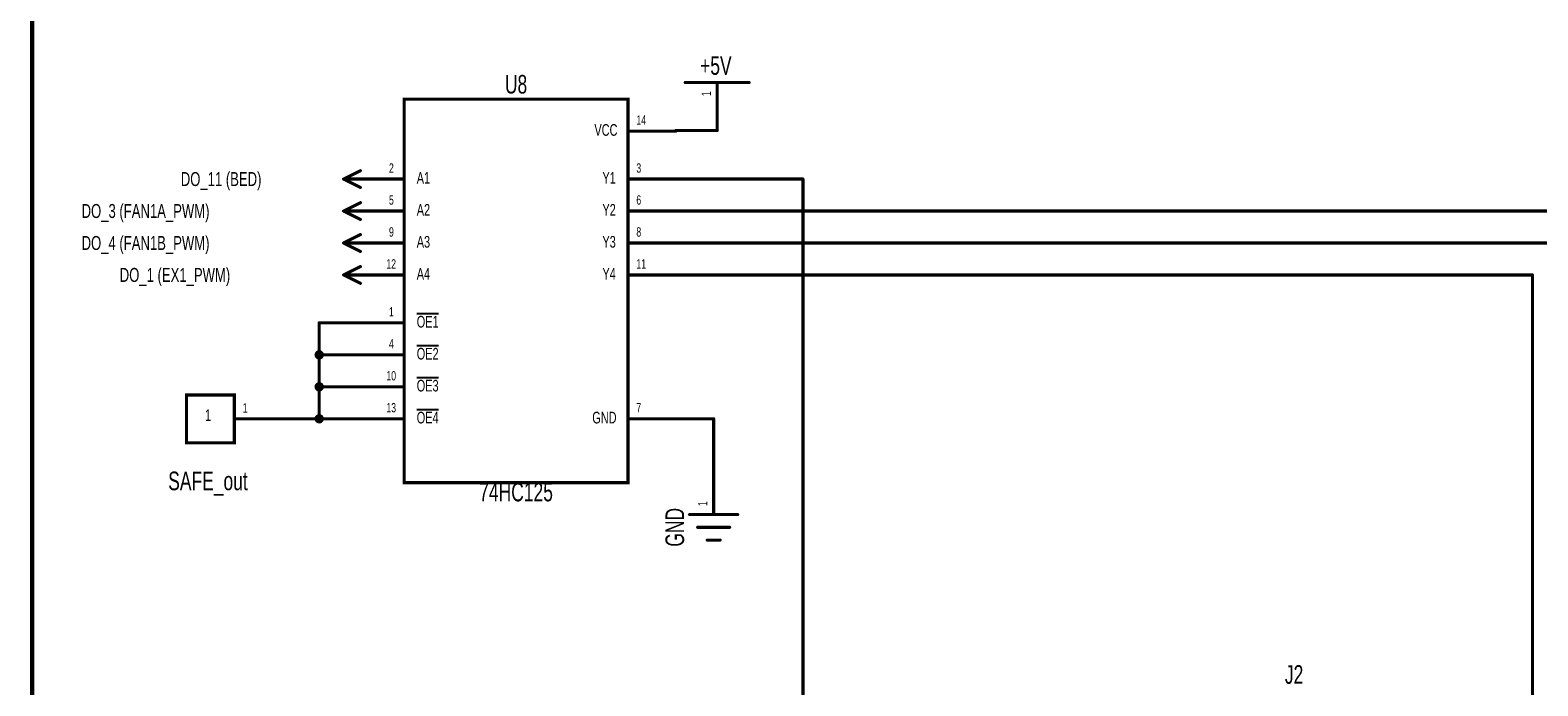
# Model space of a CAD drawing. Extents: x -0.2 to 11.3, y -0.6 to 7.5.
# Tile 2 of 8: x -0.2 to 4.5, y 2.4 to 4.5. Entities that reach past the tile are written whole.
import ezdxf
from ezdxf.enums import TextEntityAlignment as Align

# ---------------------------------------------------------------- set-up
doc = ezdxf.new("R2010")
doc.units = 0
for name, color, linetype in [('Element', 253, 'CONTINUOUS'), ('Net', 50, 'CONTINUOUS'), ('Pin', 50, 'CONTINUOUS'), ('Titles', 253, 'CONTINUOUS')]:
    doc.layers.add(name, color=color, linetype=linetype)

msp = doc.modelspace()

# ---------------------------------------------------------------- linework, layer by layer
at = {"layer": 'Element', "linetype": 'CONTINUOUS', "const_width": 0.0049}
for points in [[(1.8053, 4.3095, 1), (1.8103, 4.3095, 1), (1.8053, 4.3095, 1)], [(2.0053, 4.3095, 1), (2.0103, 4.3095, 1), (2.0053, 4.3095, 1)], [(1.819, 2.9578, 1), (1.824, 2.9578, 1), (1.819, 2.9578, 1)], [(1.969, 2.9578, 1), (1.974, 2.9578, 1), (1.969, 2.9578, 1)], [(1.844, 2.9178, 1), (1.849, 2.9178, 1), (1.844, 2.9178, 1)], [(1.874, 2.8778, 1), (1.879, 2.8778, 1), (1.874, 2.8778, 1)], [(1.914, 2.8778, 1), (1.919, 2.8778, 1), (1.914, 2.8778, 1)], [(1.944, 2.9178, 1), (1.949, 2.9178, 1), (1.944, 2.9178, 1)]]:
    msp.add_lwpolyline(points, format="xyb", dxfattribs=at)
at = {"layer": 'Element', "linetype": 'CONTINUOUS', "const_width": 0.0098}
for points in [[(1.8078, 4.3095), (2.0078, 4.3095)], [(0.9285, 4.2574), (1.6285, 4.2574), (1.6285, 3.0574), (0.9285, 3.0574), (0.9285, 4.2574)], [(0.2474, 3.3319), (0.3973, 3.3319), (0.3973, 3.1819), (0.2474, 3.1819), (0.2474, 3.3319)], [(1.8215, 2.9578), (1.9715, 2.9578)], [(1.8465, 2.9178), (1.9465, 2.9178)], [(1.8765, 2.8778), (1.9165, 2.8778)]]:
    msp.add_lwpolyline(points, dxfattribs=at)
at = {"layer": 'Net', "linetype": 'CONTINUOUS', "const_width": 0.0049}
for points in [[(1.776, 4.1595, 1), (1.7809, 4.1595, 1), (1.776, 4.1595, 1)], [(1.9053, 4.1595, 1), (1.9103, 4.1595, 1), (1.9053, 4.1595, 1)], [(1.776, 4.0074, 1), (1.7809, 4.0074, 1), (1.776, 4.0074, 1)], [(2.1733, 4.0074, 1), (2.1782, 4.0074, 1), (2.1733, 4.0074, 1)], [(2.1733, 4.0074, 1), (2.1782, 4.0074, 1), (2.1733, 4.0074, 1)], [(1.776, 3.9074, 1), (1.7809, 3.9074, 1), (1.776, 3.9074, 1)], [(1.776, 3.8074, 1), (1.7809, 3.8074, 1), (1.776, 3.8074, 1)], [(1.776, 3.7074, 1), (1.7809, 3.7074, 1), (1.776, 3.7074, 1)], [(4.4552, 3.7074, 1), (4.4601, 3.7074, 1), (4.4552, 3.7074, 1)], [(4.4552, 3.7074, 1), (4.4601, 3.7074, 1), (4.4552, 3.7074, 1)], [(0.6603, 3.5574, 1), (0.6652, 3.5574, 1), (0.6603, 3.5574, 1)], [(0.6603, 3.5574, 1), (0.6652, 3.5574, 1), (0.6603, 3.5574, 1)], [(0.776, 3.5574, 1), (0.7809, 3.5574, 1), (0.776, 3.5574, 1)], [(0.6504, 3.4574, 1), (0.6554, 3.4574, 1), (0.6504, 3.4574, 1)], [(0.6603, 3.4574, 1), (0.6652, 3.4574, 1), (0.6603, 3.4574, 1)], [(0.6603, 3.4574, 1), (0.6652, 3.4574, 1), (0.6603, 3.4574, 1)], [(0.6603, 3.4574, 1), (0.6652, 3.4574, 1), (0.6603, 3.4574, 1)], [(0.776, 3.4574, 1), (0.7809, 3.4574, 1), (0.776, 3.4574, 1)], [(0.6504, 3.3574, 1), (0.6554, 3.3574, 1), (0.6504, 3.3574, 1)], [(0.6603, 3.3574, 1), (0.6652, 3.3574, 1), (0.6603, 3.3574, 1)], [(0.776, 3.3574, 1), (0.7809, 3.3574, 1), (0.776, 3.3574, 1)], [(0.5449, 3.2574, 1), (0.5498, 3.2574, 1), (0.5449, 3.2574, 1)], [(0.6504, 3.2574, 1), (0.6554, 3.2574, 1), (0.6504, 3.2574, 1)], [(0.6603, 3.2574, 1), (0.6652, 3.2574, 1), (0.6603, 3.2574, 1)], [(0.6603, 3.2574, 1), (0.6652, 3.2574, 1), (0.6603, 3.2574, 1)], [(0.6603, 3.2574, 1), (0.6652, 3.2574, 1), (0.6603, 3.2574, 1)], [(0.776, 3.2574, 1), (0.7809, 3.2574, 1), (0.776, 3.2574, 1)], [(1.776, 3.2574, 1), (1.7809, 3.2574, 1), (1.776, 3.2574, 1)], [(1.894, 3.2574, 1), (1.899, 3.2574, 1), (1.894, 3.2574, 1)], [(1.894, 3.2574, 1), (1.899, 3.2574, 1), (1.894, 3.2574, 1)], [(1.894, 3.1078, 1), (1.899, 3.1078, 1), (1.894, 3.1078, 1)]]:
    msp.add_lwpolyline(points, format="xyb", dxfattribs=at)
at = {"layer": 'Net', "linetype": 'CONTINUOUS', "const_width": 0.0098}
for points in [[(1.7785, 4.1595), (1.9078, 4.1595)], [(1.7785, 4.0074), (2.1758, 4.0074)], [(2.1758, 4.0074), (2.1758, 2.1087)], [(1.7785, 3.9074), (5.4584, 3.9074)], [(1.7785, 3.8074), (4.6204, 3.8074)], [(1.7785, 3.7074), (4.4576, 3.7074)], [(4.4576, 3.7074), (4.4576, 1.2413)], [(0.6627, 3.4574), (0.6627, 3.5574)], [(0.6627, 3.5574), (0.7785, 3.5574)], [(0.6529, 3.4574), (0.6534, 3.4543), (0.6548, 3.4516), (0.657, 3.4494), (0.6597, 3.448), (0.6627, 3.4475), (0.6658, 3.448), (0.6685, 3.4494), (0.6707, 3.4516), (0.6721, 3.4543), (0.6726, 3.4574), (0.6721, 3.4604), (0.6707, 3.4632), (0.6685, 3.4654), (0.6658, 3.4668), (0.6627, 3.4672), (0.6597, 3.4668), (0.657, 3.4654), (0.6548, 3.4632), (0.6534, 3.4604), (0.6529, 3.4574)], [(0.6627, 3.2574), (0.6627, 3.4574)], [(0.6627, 3.4574), (0.7785, 3.4574)], [(0.6529, 3.3574), (0.6534, 3.3543), (0.6548, 3.3516), (0.657, 3.3494), (0.6597, 3.348), (0.6627, 3.3475), (0.6658, 3.348), (0.6685, 3.3494), (0.6707, 3.3516), (0.6721, 3.3543), (0.6726, 3.3574), (0.6721, 3.3604), (0.6707, 3.3632), (0.6685, 3.3654), (0.6658, 3.3668), (0.6627, 3.3672), (0.6597, 3.3668), (0.657, 3.3654), (0.6548, 3.3632), (0.6534, 3.3604), (0.6529, 3.3574)], [(0.7785, 3.3574), (0.6627, 3.3574)], [(0.6627, 3.2574), (0.5473, 3.2574)], [(0.6529, 3.2574), (0.6534, 3.2543), (0.6548, 3.2516), (0.657, 3.2494), (0.6597, 3.248), (0.6627, 3.2475), (0.6658, 3.248), (0.6685, 3.2494), (0.6707, 3.2516), (0.6721, 3.2543), (0.6726, 3.2574), (0.6721, 3.2604), (0.6707, 3.2632), (0.6685, 3.2654), (0.6658, 3.2668), (0.6627, 3.2672), (0.6597, 3.2668), (0.657, 3.2654), (0.6548, 3.2632), (0.6534, 3.2604), (0.6529, 3.2574)], [(0.7785, 3.2574), (0.6627, 3.2574)], [(1.7785, 3.2574), (1.8965, 3.2574)], [(1.8965, 3.2574), (1.8965, 3.1078)]]:
    msp.add_lwpolyline(points, dxfattribs=at)
at = {"layer": 'Pin', "linetype": 'CONTINUOUS', "const_width": 0.0049}
for points in [[(1.9053, 4.3095, 1), (1.9103, 4.3095, 1), (1.9053, 4.3095, 1)], [(1.626, 4.1574, 1), (1.6309, 4.1574, 1), (1.626, 4.1574, 1)], [(1.776, 4.1574, 1), (1.7809, 4.1574, 1), (1.776, 4.1574, 1)], [(1.9053, 4.1595, 1), (1.9103, 4.1595, 1), (1.9053, 4.1595, 1)], [(0.7366, 4.0074, 1), (0.7416, 4.0074, 1), (0.7366, 4.0074, 1)], [(0.7366, 4.0074, 1), (0.7416, 4.0074, 1), (0.7366, 4.0074, 1)], [(0.7366, 4.0074, 1), (0.7416, 4.0074, 1), (0.7366, 4.0074, 1)], [(0.776, 4.0074, 1), (0.7809, 4.0074, 1), (0.776, 4.0074, 1)], [(0.776, 4.0074, 1), (0.7809, 4.0074, 1), (0.776, 4.0074, 1)], [(0.7891, 4.0336, 1), (0.794, 4.0336, 1), (0.7891, 4.0336, 1)], [(0.926, 4.0074, 1), (0.9309, 4.0074, 1), (0.926, 4.0074, 1)], [(1.626, 4.0074, 1), (1.6309, 4.0074, 1), (1.626, 4.0074, 1)], [(1.776, 4.0074, 1), (1.7809, 4.0074, 1), (1.776, 4.0074, 1)], [(0.7891, 3.9811, 1), (0.794, 3.9811, 1), (0.7891, 3.9811, 1)], [(0.7891, 3.9336, 1), (0.794, 3.9336, 1), (0.7891, 3.9336, 1)], [(0.7366, 3.9074, 1), (0.7416, 3.9074, 1), (0.7366, 3.9074, 1)], [(0.7366, 3.9074, 1), (0.7416, 3.9074, 1), (0.7366, 3.9074, 1)], [(0.7366, 3.9074, 1), (0.7416, 3.9074, 1), (0.7366, 3.9074, 1)], [(0.776, 3.9074, 1), (0.7809, 3.9074, 1), (0.776, 3.9074, 1)], [(0.776, 3.9074, 1), (0.7809, 3.9074, 1), (0.776, 3.9074, 1)], [(0.7891, 3.8811, 1), (0.794, 3.8811, 1), (0.7891, 3.8811, 1)], [(0.926, 3.9074, 1), (0.9309, 3.9074, 1), (0.926, 3.9074, 1)], [(1.626, 3.9074, 1), (1.6309, 3.9074, 1), (1.626, 3.9074, 1)], [(1.776, 3.9074, 1), (1.7809, 3.9074, 1), (1.776, 3.9074, 1)], [(0.7891, 3.8336, 1), (0.794, 3.8336, 1), (0.7891, 3.8336, 1)], [(0.7366, 3.8074, 1), (0.7416, 3.8074, 1), (0.7366, 3.8074, 1)], [(0.7366, 3.8074, 1), (0.7416, 3.8074, 1), (0.7366, 3.8074, 1)], [(0.7366, 3.8074, 1), (0.7416, 3.8074, 1), (0.7366, 3.8074, 1)], [(0.776, 3.8074, 1), (0.7809, 3.8074, 1), (0.776, 3.8074, 1)], [(0.776, 3.8074, 1), (0.7809, 3.8074, 1), (0.776, 3.8074, 1)], [(0.7891, 3.7811, 1), (0.794, 3.7811, 1), (0.7891, 3.7811, 1)], [(0.926, 3.8074, 1), (0.9309, 3.8074, 1), (0.926, 3.8074, 1)], [(1.626, 3.8074, 1), (1.6309, 3.8074, 1), (1.626, 3.8074, 1)], [(1.776, 3.8074, 1), (1.7809, 3.8074, 1), (1.776, 3.8074, 1)], [(0.7891, 3.7336, 1), (0.794, 3.7336, 1), (0.7891, 3.7336, 1)], [(0.7366, 3.7074, 1), (0.7416, 3.7074, 1), (0.7366, 3.7074, 1)], [(0.7366, 3.7074, 1), (0.7416, 3.7074, 1), (0.7366, 3.7074, 1)], [(0.7366, 3.7074, 1), (0.7416, 3.7074, 1), (0.7366, 3.7074, 1)], [(0.776, 3.7074, 1), (0.7809, 3.7074, 1), (0.776, 3.7074, 1)], [(0.776, 3.7074, 1), (0.7809, 3.7074, 1), (0.776, 3.7074, 1)], [(0.7891, 3.6811, 1), (0.794, 3.6811, 1), (0.7891, 3.6811, 1)], [(0.926, 3.7074, 1), (0.9309, 3.7074, 1), (0.926, 3.7074, 1)], [(1.626, 3.7074, 1), (1.6309, 3.7074, 1), (1.626, 3.7074, 1)], [(1.776, 3.7074, 1), (1.7809, 3.7074, 1), (1.776, 3.7074, 1)], [(0.776, 3.5574, 1), (0.7809, 3.5574, 1), (0.776, 3.5574, 1)], [(0.926, 3.5574, 1), (0.9309, 3.5574, 1), (0.926, 3.5574, 1)], [(0.776, 3.4574, 1), (0.7809, 3.4574, 1), (0.776, 3.4574, 1)], [(0.926, 3.4574, 1), (0.9309, 3.4574, 1), (0.926, 3.4574, 1)], [(0.776, 3.3574, 1), (0.7809, 3.3574, 1), (0.776, 3.3574, 1)], [(0.926, 3.3574, 1), (0.9309, 3.3574, 1), (0.926, 3.3574, 1)], [(0.3949, 3.2569, 1), (0.3998, 3.2569, 1), (0.3949, 3.2569, 1)], [(0.5449, 3.2569, 1), (0.5498, 3.2569, 1), (0.5449, 3.2569, 1)], [(0.776, 3.2574, 1), (0.7809, 3.2574, 1), (0.776, 3.2574, 1)], [(0.926, 3.2574, 1), (0.9309, 3.2574, 1), (0.926, 3.2574, 1)], [(1.626, 3.2574, 1), (1.6309, 3.2574, 1), (1.626, 3.2574, 1)], [(1.776, 3.2574, 1), (1.7809, 3.2574, 1), (1.776, 3.2574, 1)], [(1.894, 3.1078, 1), (1.899, 3.1078, 1), (1.894, 3.1078, 1)], [(1.894, 2.9578, 1), (1.899, 2.9578, 1), (1.894, 2.9578, 1)]]:
    msp.add_lwpolyline(points, format="xyb", dxfattribs=at)
at = {"layer": 'Pin', "linetype": 'CONTINUOUS', "const_width": 0.0098}
for points in [[(1.9078, 4.3095), (1.9078, 4.1595)], [(1.6285, 4.1574), (1.7785, 4.1574)], [(0.7916, 4.0336), (0.7391, 4.0074)], [(0.7916, 3.9811), (0.7391, 4.0074)], [(0.7785, 4.0074), (0.7391, 4.0074)], [(0.9285, 4.0074), (0.7785, 4.0074)], [(1.6285, 4.0074), (1.7785, 4.0074)], [(0.7916, 3.9336), (0.7391, 3.9074)], [(0.7916, 3.8811), (0.7391, 3.9074)], [(0.7785, 3.9074), (0.7391, 3.9074)], [(0.9285, 3.9074), (0.7785, 3.9074)], [(1.6285, 3.9074), (1.7785, 3.9074)], [(0.7916, 3.8336), (0.7391, 3.8074)], [(0.7916, 3.7811), (0.7391, 3.8074)], [(0.7785, 3.8074), (0.7391, 3.8074)], [(0.9285, 3.8074), (0.7785, 3.8074)], [(1.6285, 3.8074), (1.7785, 3.8074)], [(0.7916, 3.7336), (0.7391, 3.7074)], [(0.7916, 3.6811), (0.7391, 3.7074)], [(0.7785, 3.7074), (0.7391, 3.7074)], [(0.9285, 3.7074), (0.7785, 3.7074)], [(1.6285, 3.7074), (1.7785, 3.7074)], [(0.9285, 3.5574), (0.7785, 3.5574)], [(0.9285, 3.4574), (0.7785, 3.4574)], [(0.9285, 3.3574), (0.7785, 3.3574)], [(0.3973, 3.2569), (0.5473, 3.2569)], [(0.9285, 3.2574), (0.7785, 3.2574)], [(1.6285, 3.2574), (1.7785, 3.2574)], [(1.8965, 2.9578), (1.8965, 3.1078)]]:
    msp.add_lwpolyline(points, dxfattribs=at)
at = {"layer": 'Titles', "linetype": 'CONTINUOUS', "const_width": 0.0131}
msp.add_lwpolyline([(11.2581, -0.5907), (-0.2349, -0.5907), (-0.2349, 7.4773), (11.2581, 7.4773), (11.2581, -0.5907)], dxfattribs=at)

# ---------------------------------------------------------------- texts
at = {"layer": 'Element', "width": 0.7}
for s, p in [('+5V', (1.9034, 4.316)), ('U8', (1.2785, 4.2574)), ('SAFE_out', (0.3148, 3.0163)), ('J2', (3.7121, 2.4107))]:
    msp.add_text(s, height=0.0583, dxfattribs=at).set_placement(p, align=Align.BOTTOM_CENTER)
msp.add_text('74HC125', height=0.0583, dxfattribs=at).set_placement((1.2785, 3.0574), align=Align.TOP_CENTER)
msp.add_text('GND', height=0.0583, rotation=90, dxfattribs=at).set_placement((1.8215, 2.9178), align=Align.BOTTOM_CENTER)
at = {"layer": 'Pin', "width": 0.7}
for p in [(1.8586, 4.2668), (1.8473, 2.984)]:
    msp.add_text('1', height=0.0292, rotation=90, dxfattribs=at).set_placement(p, align=Align.TOP_LEFT)
for s, height, p in [('14', 0.0292, (1.6547, 4.2066)), ('VCC', 0.0365, (1.5235, 4.1793)), ('2', 0.0292, (0.8809, 4.0566)), ('3', 0.0292, (1.6547, 4.0566)), ('DO_11 (BED)', 0.0437, (0.2297, 4.0293)), ('A1', 0.0365, (0.9678, 4.0293)), ('Y1', 0.0365, (1.5486, 4.0293)), ('DO_3 (FAN1A_PWM)', 0.0437, (-0.0805, 3.9293)), ('5', 0.0292, (0.8809, 3.9566)), ('A2', 0.0365, (0.9678, 3.9293)), ('Y2', 0.0365, (1.5486, 3.9293)), ('6', 0.0292, (1.6547, 3.9566)), ('DO_4 (FAN1B_PWM)', 0.0437, (-0.0805, 3.8293)), ('9', 0.0292, (0.8809, 3.8566)), ('A3', 0.0365, (0.9678, 3.8293)), ('Y3', 0.0365, (1.5486, 3.8293)), ('8', 0.0292, (1.6547, 3.8566)), ('DO_1 (EX1_PWM)', 0.0437, (0.0388, 3.7293)), ('12', 0.0292, (0.8727, 3.7566)), ('A4', 0.0365, (0.9678, 3.7293)), ('Y4', 0.0365, (1.5486, 3.7293)), ('11', 0.0292, (1.6547, 3.7566)), ('1', 0.0292, (0.8809, 3.6066)), ('%%oOE1', 0.0365, (0.9678, 3.5793)), ('4', 0.0292, (0.8809, 3.5066)), ('%%oOE2', 0.0365, (0.9678, 3.4793)), ('10', 0.0292, (0.8727, 3.4066)), ('%%oOE3', 0.0365, (0.9678, 3.3793)), ('1', 0.0292, (0.4236, 3.3061)), ('13', 0.0292, (0.8727, 3.3066)), ('7', 0.0292, (1.6547, 3.3066)), ('1', 0.0365, (0.3057, 3.2869)), ('%%oOE4', 0.0365, (0.9678, 3.2793)), ('GND', 0.0365, (1.5169, 3.2793))]:
    msp.add_text(s, height=height, dxfattribs=at).set_placement(p, align=Align.TOP_LEFT)

doc.saveas('drawing.dxf')
